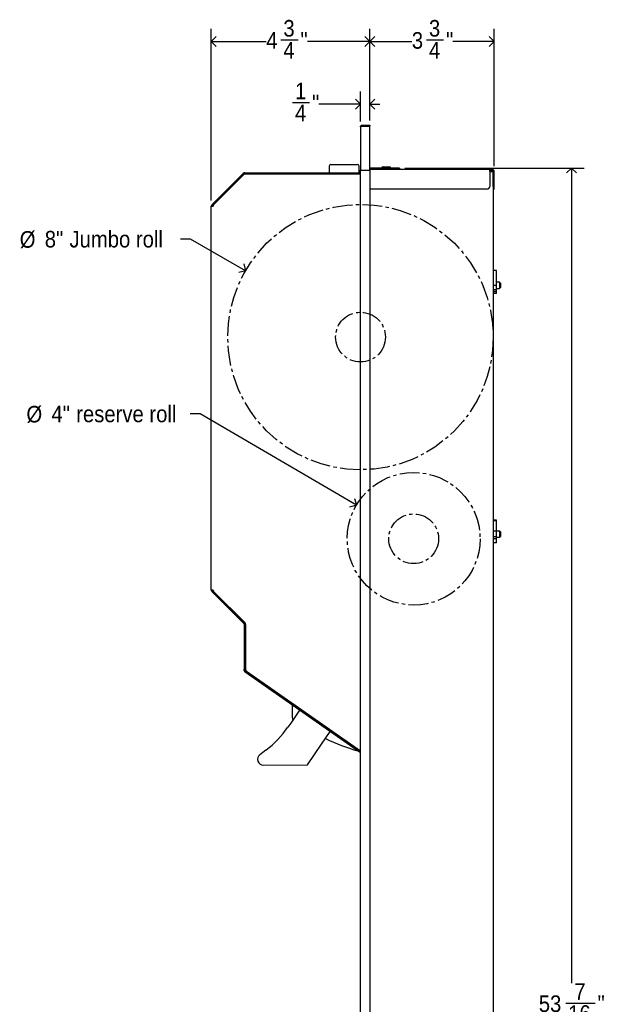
# Model space of a CAD drawing. Header units: inches. Extents: x 0 to 90, y 0 to 120.
# Tile 8 of 20: x 27 to 45, y 43 to 73. Entities that reach past the tile are written whole.
import ezdxf

# ---------------------------------------------------------------- set-up
doc = ezdxf.new("R2010")
doc.units = ezdxf.units.IN
doc.header["$MEASUREMENT"] = 0
doc.linetypes.add('SLD-Center', pattern=[0.75, 0.6, -0.05, 0.05, -0.05])
doc.linetypes.add('SLD-Solid', pattern=[0])
doc.layers.add('DIMS', color=5, linetype='SLD-Solid')
doc.layers.add('NOTES', color=1, linetype='SLD-Solid')
doc.styles.add('SLDTEXTSTYLE0', font='GOTHIC.TTF', dxfattribs={"width": 0.913})
doc.dimstyles.new('SLDDIMSTYLE0', dxfattribs={"dimtxt": 0.5, "dimasz": 0.3, "dimexe": 0, "dimexo": 0.0625, "dimgap": 0.125, "dimtad": 0, "dimtih": 1, "dimtoh": 1, "dimrnd": 1e-09, "dimzin": 12, "dimdsep": 46, "dimlunit": 5, "dimtxsty": 'SLDTEXTSTYLE0', "dimblk1": 'OPEN90', "dimblk2": 'OPEN90', "dimsah": 1, "dimcen": 0, "dimadec": 0, "dimazin": 3, "dimtfac": 1, "dimtofl": 0, "dimtmove": 0, "dimatfit": 3, "dimldrblk": 'OPEN90', "dimfxl": 0, "dimfrac": 2, "dimtolj": 1, "dimtzin": 12, "dimarcsym": 0})
doc.dimstyles.new('SLDDIMSTYLE2', dxfattribs={"dimtxt": 0.5, "dimasz": 0.3, "dimexe": 0, "dimexo": 0.0625, "dimgap": 0.125, "dimtad": 0, "dimtih": 1, "dimtoh": 1, "dimdec": 6, "dimrnd": 1e-09, "dimzin": 12, "dimdsep": 46, "dimlunit": 5, "dimtxsty": 'SLDTEXTSTYLE0', "dimblk1": 'OPEN90', "dimblk2": 'OPEN90', "dimsah": 1, "dimcen": 0.09, "dimadec": 0, "dimazin": 3, "dimtfac": 1, "dimtofl": 0, "dimtmove": 0, "dimatfit": 3, "dimldrblk": 'OPEN90', "dimfxl": 0, "dimfrac": 2, "dimtolj": 1, "dimtzin": 12, "dimarcsym": 0})
doc.dimstyles.new('SLDDIMSTYLE3', dxfattribs={"dimtxt": 0.5, "dimasz": 0.3, "dimexe": 0, "dimexo": 0.0625, "dimgap": 0.125, "dimtad": 0, "dimtih": 1, "dimtoh": 1, "dimdec": 6, "dimrnd": 1e-09, "dimzin": 12, "dimdsep": 46, "dimlunit": 5, "dimtxsty": 'SLDTEXTSTYLE0', "dimblk1": 'OPEN90', "dimblk2": 'OPEN90', "dimsah": 1, "dimcen": 0.09, "dimadec": 0, "dimazin": 3, "dimtfac": 1, "dimtmove": 0, "dimatfit": 0, "dimldrblk": 'OPEN90', "dimfxl": 0, "dimfrac": 2, "dimtolj": 1, "dimtzin": 12, "dimarcsym": 0})

# ---------------------------------------------------------------- blocks, each defined once
blk = doc.blocks.new('_Open90')
at = {"color": 0, "linetype": 'ByBlock', "lineweight": -2}
for p, q in [((0, 0), (-1, 0)), ((-0.5, 0.5), (0, 0)), ((0, 0), (-0.5, -0.5))]:
    blk.add_line(p, q, dxfattribs=at)
blk = doc.blocks.new('_D')
at = {"layer": 'NOTES'}
for p, q in [((32.048, 66.2), (31.748, 66.2)), ((33.704, 65.244), (32.048, 66.2))]:
    blk.add_line(p, q, dxfattribs=at)
at = {"layer": 'NOTES', "xscale": 0.3, "yscale": 0.3, "rotation": 330.0000000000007}
blk.add_blockref('_Open90', (33.704, 65.244), dxfattribs=at)
at = {"layer": 'NOTES', "char_height": 0.5, "attachment_point": 1, "style": 'SLDTEXTSTYLE0'}
for s, insert in [(' Jumbo roll', (28.23, 66.446)), ('%%c', (26.901, 66.438)), ('8"', (27.655, 66.446))]:
    blk.add_mtext(s, dxfattribs=dict(at, insert=insert))
blk = doc.blocks.new('_D_1')
at = {"layer": 'NOTES'}
for p, q in [((32.336, 60.932), (32.036, 60.932)), ((37.044, 58.175), (32.336, 60.932))]:
    blk.add_line(p, q, dxfattribs=at)
at = {"layer": 'NOTES', "xscale": 0.3, "yscale": 0.3, "rotation": 329.6450901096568}
blk.add_blockref('_Open90', (37.044, 58.175), dxfattribs=at)
at = {"layer": 'NOTES', "char_height": 0.5, "attachment_point": 1, "style": 'SLDTEXTSTYLE0'}
for s, insert in [('%%c', (27.103, 61.17)), ('4"', (27.857, 61.178)), (' reserve roll', (28.433, 61.178))]:
    blk.add_mtext(s, dxfattribs=dict(at, insert=insert))
blk = doc.blocks.new('_D_7')
at = {"layer": 'DIMS'}
for p, q in [((38.507, 68.341), (43.902, 68.341)), ((43.527, 68.341), (43.527, 43.772)), ((43.351, 43.17), (44.236, 43.17)), ((43.527, 14.925), (43.527, 42.464)), ((41.306, 14.925), (43.902, 14.925))]:
    blk.add_line(p, q, dxfattribs=at)
at = {"layer": 'DIMS', "xscale": 0.3, "yscale": 0.3}
for p, rotation in [((43.527, 68.341), 90.0000000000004), ((43.527, 14.925), 270.0000000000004)]:
    blk.add_blockref('_Open90', p, dxfattribs=dict(at, rotation=rotation))
at = {"layer": 'DIMS', "char_height": 0.5, "attachment_point": 1, "style": 'SLDTEXTSTYLE0'}
for s, insert in [('7', (43.609, 43.764)), ('53', (42.539, 43.399)), ('"', (44.31, 43.399)), ('16', (43.424, 43.103))]:
    blk.add_mtext(s, dxfattribs=dict(at, insert=insert))
blk = doc.blocks.new('_D_8')
at = {"layer": 'DIMS'}
for p, q in [((37.448, 69.771), (37.448, 72.532)), ((41.198, 68.401), (41.198, 72.532)), ((37.448, 72.157), (38.714, 72.157)), ((39.156, 72.209), (39.672, 72.209)), ((41.198, 72.157), (39.952, 72.157))]:
    blk.add_line(p, q, dxfattribs=at)
at = {"layer": 'DIMS', "xscale": 0.3, "yscale": 0.3, "rotation": 180.0000000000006}
blk.add_blockref('_Open90', (37.448, 72.157, -8.638), dxfattribs=at)
at = {"layer": 'DIMS', "xscale": 0.3, "yscale": 0.3}
blk.add_blockref('_Open90', (41.198, 72.157, -8.638), dxfattribs=at)
at = {"layer": 'DIMS', "char_height": 0.5, "attachment_point": 1, "style": 'SLDTEXTSTYLE0'}
for s, insert in [('3', (39.23, 72.803)), ('3', (38.714, 72.438)), ('"', (39.745, 72.438)), ('4', (39.23, 72.142))]:
    blk.add_mtext(s, dxfattribs=dict(at, insert=insert))
blk = doc.blocks.new('_D_12')
at = {"layer": 'DIMS'}
for p, q in [((32.673, 67.359), (32.673, 72.532)), ((37.448, 69.771), (37.448, 72.532)), ((32.673, 72.157), (34.328, 72.157)), ((34.77, 72.209), (35.286, 72.209)), ((37.448, 72.157), (35.566, 72.157))]:
    blk.add_line(p, q, dxfattribs=at)
at = {"layer": 'DIMS', "xscale": 0.3, "yscale": 0.3, "rotation": 180.0000000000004}
blk.add_blockref('_Open90', (32.673, 72.157, -8.638), dxfattribs=at)
at = {"layer": 'DIMS', "xscale": 0.3, "yscale": 0.3}
blk.add_blockref('_Open90', (37.448, 72.157, -8.638), dxfattribs=at)
at = {"layer": 'DIMS', "char_height": 0.5, "attachment_point": 1, "style": 'SLDTEXTSTYLE0'}
for s, insert in [('3', (34.844, 72.803)), ('4', (34.328, 72.438)), ('"', (35.36, 72.438)), ('4', (34.844, 72.142))]:
    blk.add_mtext(s, dxfattribs=dict(at, insert=insert))
blk = doc.blocks.new('_D_13')
at = {"layer": 'DIMS'}
for p, q in [((37.168, 69.745), (37.168, 70.643)), ((37.448, 69.771), (37.448, 70.643)), ((35.12, 70.319), (35.636, 70.319)), ((37.168, 70.268), (35.916, 70.268)), ((37.448, 70.268), (37.748, 70.268))]:
    blk.add_line(p, q, dxfattribs=at)
at = {"layer": 'DIMS', "xscale": 0.3, "yscale": 0.3}
blk.add_blockref('_Open90', (37.168, 70.268, -8.638), dxfattribs=at)
at = {"layer": 'DIMS', "xscale": 0.3, "yscale": 0.3, "rotation": 180.0000000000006}
blk.add_blockref('_Open90', (37.448, 70.268, -8.638), dxfattribs=at)
at = {"layer": 'DIMS', "char_height": 0.5, "attachment_point": 1, "style": 'SLDTEXTSTYLE0'}
for s, insert in [('1', (35.194, 70.914)), ('"', (35.71, 70.548)), ('4', (35.194, 70.252))]:
    blk.add_mtext(s, dxfattribs=dict(at, insert=insert))

msp = doc.modelspace()

# ---------------------------------------------------------------- linework, layer by layer
at = {"color": 7, "linetype": 'SLD-Solid', "lineweight": 25}
for p, q in [((37.1682838, 69.578629), (37.1682838, 68.278829)), ((37.2271838, 69.637529), (37.2271838, 69.607629)), ((37.2271838, 69.637529), (37.4481838, 69.637529)), ((37.2271838, 69.607629), (37.4481838, 69.607629)), ((37.2271838, 69.6040934), (37.4481838, 69.6040934)), ((37.4481838, 69.637529), (37.4481838, 69.607629)), ((37.4481838, 68.278829), (37.4481838, 69.6040934)), ((36.2263716, 68.3976354), (36.2263716, 68.1976354)), ((36.2763716, 68.4476354), (37.0763716, 68.4476354)), ((37.1263716, 68.1976354), (37.1263716, 68.3976354)), ((37.1682838, 68.278929), (37.2271838, 68.278929)), ((37.1682838, 14.938929), (37.1682838, 68.278829)), ((37.1682838, 68.278829), (37.2271838, 68.278829)), ((37.2271838, 68.278829), (37.4481838, 68.278829)), ((37.4480838, 68.278829), (37.4480838, 14.938929)), ((38.3401838, 68.340829), (37.4481838, 68.340829)), ((41.0623309, 68.292829), (37.4481838, 68.292829)), ((37.8622466, 68.377829), (37.8131838, 68.362829)), ((37.8131838, 68.362829), (37.8131838, 68.340829)), ((38.0671838, 68.362829), (37.8131838, 68.362829)), ((37.8622466, 68.377829), (38.018121, 68.377829)), ((38.0671838, 68.362829), (38.018121, 68.377829)), ((38.0671838, 68.340829), (38.0671838, 68.362829)), ((38.3401838, 68.340829), (38.3401838, 68.292829)), ((41.0623309, 68.233929), (41.0623309, 68.292829)), ((41.093928, 68.292829), (41.0623309, 68.292829)), ((41.123928, 68.292829), (41.093928, 68.292829)), ((41.123928, 68.262929), (41.123928, 68.292829)), ((41.1391838, 68.292829), (41.123928, 68.292829)), ((33.601525, 68.1450287), (32.7081129, 67.2516165)), ((33.6226675, 68.1238862), (32.7292554, 67.230474)), ((33.6391391, 68.1343456), (32.7496574, 67.2448638)), ((33.601525, 68.1450287), (33.6368804, 68.180384)), ((33.6580229, 68.1592415), (33.6226675, 68.1238862)), ((33.6368804, 68.180384), (33.6580229, 68.1592415)), ((33.678529, 68.1566789), (33.678529, 68.1976354)), ((33.678529, 68.1976354), (37.1682838, 68.1976354)), ((37.1682838, 68.1592415), (33.6992432, 68.1592415)), ((41.093928, 68.262929), (41.0623309, 68.262929)), ((41.0623309, 68.233929), (41.1091838, 68.233929)), ((41.0623309, 68.233929), (41.0623309, 67.782929)), ((41.093928, 68.262929), (41.123928, 68.262929)), ((41.1091838, 68.233929), (41.1680838, 68.233929)), ((41.1391838, 68.262929), (41.123928, 68.262929)), ((41.1680838, 68.233929), (41.1680838, 14.983929)), ((41.1681838, 67.782929), (41.1681838, 68.233929)), ((41.1980838, 67.782929), (41.1980838, 68.233929)), ((40.9823309, 67.702929), (37.4480838, 67.702929)), ((41.1681838, 67.782929), (41.1681838, 67.702929)), ((41.1681838, 67.702929), (41.1980838, 67.702929)), ((41.1980838, 67.702929), (41.1980838, 67.782929)), ((32.6731838, 67.1922903), (32.7320838, 67.1922903)), ((32.6731838, 55.6163146), (32.6731838, 67.1922903)), ((32.6904352, 67.2339388), (32.7081129, 67.2516165)), ((32.7115777, 67.2127963), (32.6904352, 67.2339388)), ((32.7292554, 67.230474), (32.7115777, 67.2127963)), ((32.7320838, 67.2024374), (32.7320838, 67.1922903)), ((41.2620838, 65.2518771), (41.1680838, 65.2518771)), ((41.2620838, 64.8051481), (41.2620838, 65.2518771)), ((41.1680838, 64.8051481), (41.2620838, 64.8051481)), ((41.3581838, 64.897429), (41.2620838, 64.897429)), ((41.2620838, 64.6646577), (41.2620838, 64.8051481)), ((41.2620838, 64.712429), (41.3581838, 64.712429)), ((41.3831838, 64.872429), (41.3581838, 64.897429)), ((41.3581838, 64.897429), (41.3581838, 64.7509017)), ((41.3581838, 64.7509017), (41.3581838, 64.712429)), ((41.3581838, 64.712429), (41.3831838, 64.737429)), ((41.3831838, 64.872429), (41.3831838, 64.7655036)), ((41.3831838, 64.7655036), (41.3831838, 64.737429)), ((41.2620838, 64.6646577), (41.1680838, 64.6646577)), ((41.1680838, 64.6303561), (41.2620838, 64.6303561)), ((41.2620838, 64.5692799), (41.1680838, 64.5692799)), ((41.2620838, 64.5550632), (41.1680838, 64.5550632)), ((41.2620838, 64.6303561), (41.2620838, 64.6646577)), ((41.2620838, 64.5692799), (41.2620838, 64.6303561)), ((41.2620838, 64.5550632), (41.2620838, 64.5692799)), ((41.2620838, 57.7259647), (41.1680838, 57.7259647)), ((41.2620838, 57.7099275), (41.1680838, 57.7099275)), ((41.2620838, 57.7099275), (41.2620838, 57.7259647)), ((41.2620838, 57.4014147), (41.2620838, 57.7099275)), ((41.1680838, 57.4014147), (41.2620838, 57.4014147)), ((41.2620838, 57.2220667), (41.2620838, 57.4014147)), ((41.3581838, 57.397429), (41.2620838, 57.397429)), ((41.3831838, 57.372429), (41.3581838, 57.397429)), ((41.3581838, 57.397429), (41.3581838, 57.2268938)), ((41.3831838, 57.372429), (41.3831838, 57.2479844)), ((41.2620838, 57.2220667), (41.1680838, 57.2220667)), ((41.1680838, 57.1703587), (41.2620838, 57.1703587)), ((41.2620838, 57.0458545), (41.1680838, 57.0458545)), ((41.2620838, 57.1703587), (41.2620838, 57.2220667)), ((41.2620838, 57.212429), (41.3581838, 57.212429)), ((41.2620838, 57.0458545), (41.2620838, 57.1703587)), ((41.3581838, 57.212429), (41.3831838, 57.237429)), ((41.3581838, 57.2268938), (41.3581838, 57.212429)), ((41.3831838, 57.2479844), (41.3831838, 57.237429)), ((32.7320838, 55.6163146), (32.6731838, 55.6163146)), ((32.6904352, 55.574666), (32.7115777, 55.5958085)), ((32.7176289, 55.5474723), (32.6904352, 55.574666)), ((32.7115777, 55.5958085), (32.7387714, 55.5686148)), ((32.7176289, 55.5474723), (33.65774, 54.6073612)), ((32.7320838, 55.6163146), (32.7320838, 55.6101631)), ((32.7387714, 55.5686148), (33.6788825, 54.6285037)), ((32.7496574, 55.5677367), (33.6899055, 54.6274885)), ((33.6662339, 54.5868551), (33.6662339, 53.2349638)), ((33.6961339, 54.5868551), (33.6961339, 53.2349638)), ((33.7074791, 54.471179), (33.6961339, 54.471179)), ((33.6961339, 54.3428695), (33.7074791, 54.2955682)), ((33.7074791, 54.5850621), (33.7074791, 53.2230992)), ((33.6662339, 53.1949638), (33.6662339, 53.2349638)), ((33.6961339, 53.1949638), (33.6662339, 53.1949638)), ((33.6913503, 53.1467157), (33.7195558, 53.1869973)), ((37.1682838, 50.7121407), (33.6913503, 53.1467157)), ((33.6961339, 53.2349638), (33.6961339, 53.1949638)), ((33.7330646, 53.1739501), (37.1682838, 50.7685837)), ((35.3329593, 51.9972487), (35.0649409, 51.6070223)), ((35.1081838, 52.1546382), (35.1081838, 51.7742569)), ((35.0649409, 51.6070223), (34.9833624, 51.4882465)), ((35.9922789, 50.9701006), (36.254543, 51.3519489)), ((34.319545, 50.7935443), (34.1356076, 50.6544988)), ((35.5676644, 50.3518753), (35.9922789, 50.9701006)), ((34.2427185, 50.3399049), (35.5676644, 50.3518753))]:
    msp.add_line(p, q, dxfattribs=at)
for centre, radius, start, end in [((36.2763716, 68.3976354), 0.05, 90, 180), ((37.0763716, 68.3976354), 0.05, 0, 90), ((41.1391838, 68.233929), 0.0589, 0, 90), ((33.678529, 68.1387354), 0.0589, 90, 135), ((33.6992432, 68.0742415), 0.085, 90, 135), ((33.678529, 68.1387354), 0.029, 90, 135), ((41.1391838, 68.233929), 0.029, 0, 90), ((40.9823309, 67.782929), 0.08, 270, 0), ((32.7320838, 67.1922903), 0.0589, 135, 180), ((32.7320838, 67.1922903), 0.029, 135, 180), ((32.7920838, 67.2024374), 0.06, 135, 180), ((32.7320838, 55.6163146), 0.0589, 180, 225), ((32.7320838, 55.6163146), 0.029, 180, 225), ((32.7920838, 55.6101631), 0.06, 180, 225), ((33.6372339, 54.5868551), 0.0589, 0, 45), ((33.6474791, 54.5850621), 0.06, 0, 45), ((33.6372339, 54.5868551), 0.029, 0, 45), ((33.7251339, 53.1949638), 0.0589, 180, 235), ((33.7251339, 53.1949638), 0.029, 180, 235), ((33.7674791, 53.2230992), 0.06, 180, 235), ((35.2081838, 51.7742569), 0.1, 180, 221.98796004), ((32.5104611, 53.1867045), 3, 307.08706811, 325.51762919), ((39.1081838, 57.4940044), 7.0228254, 244.73635711, 253.28936766), ((34.2411375, 50.5148978), 0.175, 127.08706811, 270.51762919)]:
    msp.add_arc(centre, radius, start, end, dxfattribs=at)
for points, knots in [([(37.1682838, 69.578629), (37.1689848, 69.5854979), (37.170387, 69.5992366), (37.1812929, 69.6173692), (37.1972387, 69.6307151), (37.213639, 69.6368302), (37.2238321, 69.637356), (37.2271838, 69.637529)], [0, 0, 0, 0, 0.222700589, 0.4454287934, 0.6681571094, 0.8908852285, 1, 1, 1, 1]), ([(37.2059914, 69.5981079), (37.2062147, 69.5984545), (37.2084836, 69.6019761), (37.2160064, 69.6061742), (37.223458, 69.607144), (37.2271838, 69.607629)], [0, 0, 0, 0, 0.0517606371, 0.5258803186, 1, 1, 1, 1])]:
    msp.add_open_spline(points, degree=3, knots=knots, dxfattribs=at)
msp.add_open_spline([(37.2271838, 69.6040934), (37.2194657, 69.6019714), (37.2040295, 69.5977273), (37.1845604, 69.5913612), (37.1709399, 69.5849951), (37.1691691, 69.580751), (37.1682838, 69.578629)], degree=3, dxfattribs=at)
at = {"layer": 'NOTES', "linetype": 'SLD-Center'}
for centre, radius in [((37.1682838, 63.2439523), 4), ((37.1682838, 63.2439523), 0.75), ((38.7694787, 57.1647077), 2), ((38.7694787, 57.1647077), 0.75)]:
    msp.add_circle(centre, radius, dxfattribs=at)

# ---------------------------------------------------------------- dimensions: what is measured, and where the dimension line sits
at = {"layer": 'DIMS'}
for base, p1, dimstyle, picture, middle in [((37.4481838, 72.1573134), (32.6731838, 67.1922903), 'SLDDIMSTYLE2', '_D_12', (34.9466574, 72.1573134)), ((37.4481838, 72.1573134), (41.1980838, 68.233929), 'SLDDIMSTYLE2', '_D_8', (39.332627, 72.1573134)), ((37.4481838, 70.2675496), (37.1682838, 69.578629), 'SLDDIMSTYLE3', '_D_13', (35.481375, 70.2675496))]:
    dim = msp.add_linear_dim(base=base, p1=p1, p2=(37.4481838, 69.6040934), dimstyle=dimstyle, dxfattribs=at)
    dim.commit()
    dim.dimension.update_dxf_attribs({"geometry": picture, "text_midpoint": middle, "dimtype": 160})
dim = msp.add_linear_dim(base=(43.5273526, 14.924929), p1=(38.3401838, 68.340829), p2=(41.1391838, 14.924929), angle=90, dimstyle='SLDDIMSTYLE2', dxfattribs=at)
dim.commit()
dim.dimension.update_dxf_attribs({"geometry": '_D_7', "text_midpoint": (43.5273526, 43.1182713), "dimtype": 160})
at = {"layer": 'NOTES'}
for p1, p2, text, picture, middle in [((40.6323854, 61.2439523), (33.7041822, 65.2439523), '<> Jumbo roll', '_D', (29.3241078, 66.2003419)), ((40.495302, 56.153998), (37.0436554, 58.1754173), '<> reserve roll', '_D_1', (29.5695908, 60.9322844))]:
    dim = msp.add_diameter_dim_2p(p1=p1, p2=p2, text=text, dimstyle='SLDDIMSTYLE0', dxfattribs=at)
    dim.commit()
    dim.dimension.update_dxf_attribs({"geometry": picture, "text_midpoint": middle, "dimtype": 163})

doc.saveas('drawing.dxf')
